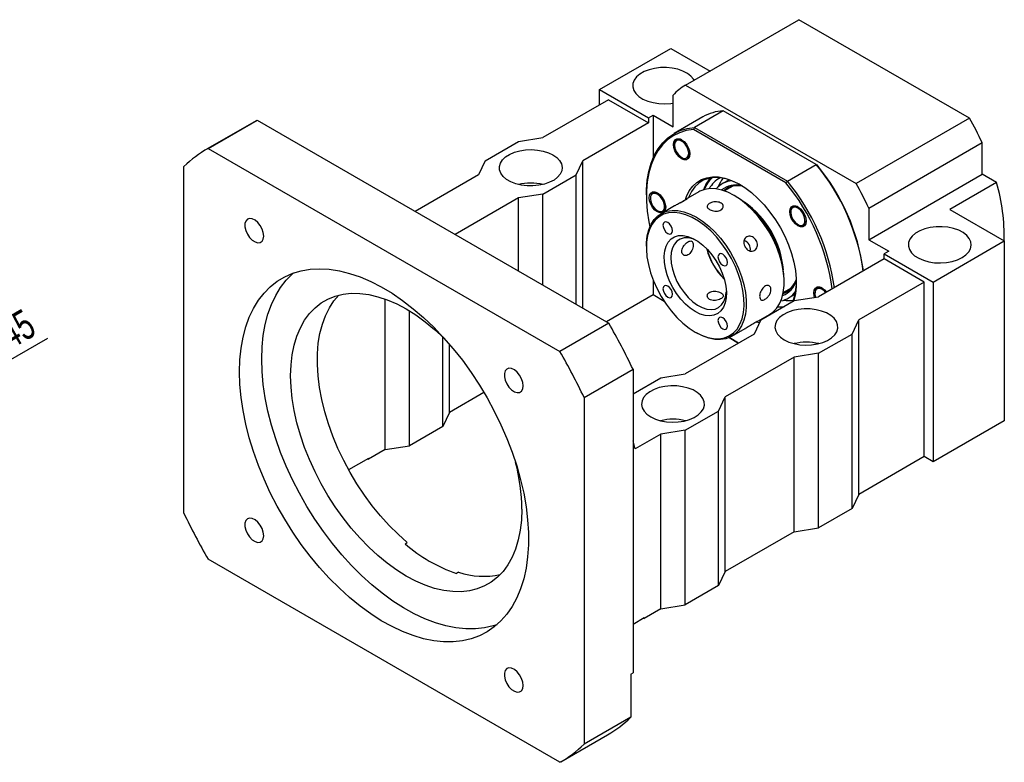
# Model space of a CAD drawing. Header units: millimetres. Extents: x 26 to 287, y 8 to 200.
# Tile 5 of 5: x 178 to 283, y 97 to 176. Entities that reach past the tile are written whole.
import ezdxf

# ---------------------------------------------------------------- set-up
doc = ezdxf.new("R2010")
doc.units = ezdxf.units.MM
doc.layers.add('圖層0', color=7, linetype='Continuous')
doc.styles.add('SLDTEXTSTYLE0', font='TXT', dxfattribs={"width": 0.7})
doc.dimstyles.new('SLDDIMSTYLE4', dxfattribs={"dimtxt": 3.389974, "dimasz": 2.5, "dimexe": 0, "dimexo": 0.0625, "dimgap": 0.847493, "dimtad": 1, "dimlfac": 3, "dimrnd": 1e-09, "dimzin": 12, "dimdsep": 46, "dimtxsty": 'SLDTEXTSTYLE0', "dimblk1": 'NONE', "dimsah": 1, "dimcen": 0, "dimadec": 0, "dimazin": 3, "dimtfac": 1, "dimtmove": 0, "dimatfit": 3, "dimldrblk": 'NONE', "dimfxl": 0, "dimfrac": 2, "dimtolj": 1, "dimtzin": 12, "dimarcsym": 0})

# ---------------------------------------------------------------- blocks, each defined once
blk = doc.blocks.new('_D_11')
at = {"layer": '圖層0', "color": 7}
for q in [(181.3, 142.25), (145.38, 121.51)]:
    blk.add_line((158.37, 129.01), q, dxfattribs=at)
blk.add_solid([(158.37, 129.01), (161.57, 130.26), (161.05, 131.16)], dxfattribs=at)
at = {"layer": '圖層0', "color": 7, "char_height": 3.175, "attachment_point": 1, "rotation": 30, "style": 'SLDTEXTSTYLE0'}
for s, insert in [('45', (175.82, 143.8)), ('%%c', (172.33, 141.79))]:
    blk.add_mtext(s, dxfattribs=dict(at, insert=insert))
blk = doc.blocks.new('_NONE')

msp = doc.modelspace()

# ---------------------------------------------------------------- linework, layer by layer
at = {"color": 7, "linetype": 'Continuous', "lineweight": 25}
for p, q in [((248.9109, 169.0541), (260.9317, 175.9936)), ((279.0179, 165.5527), (260.9317, 175.9936)), ((239.8049, 168.5952), (247.3474, 172.9494)), ((247.3474, 172.9494), (251.5028, 170.5505)), ((239.8049, 168.5952), (244.9903, 165.6017)), ((239.8049, 166.9623), (239.8049, 168.5952)), ((248.9109, 169.0541), (266.9971, 158.6132)), ((240.7477, 167.5066), (233.7945, 163.4926)), ((240.7477, 167.5066), (244.9903, 165.0573)), ((247.5831, 164.6492), (247.5831, 167.9984)), ((252.9074, 166.3387), (249.8433, 164.5698)), ((262.7648, 160.6482), (252.9074, 166.3387)), ((203.3787, 165.2853), (198.1933, 162.2918)), ((198.2986, 162.3519), (203.484, 165.3454)), ((203.3787, 165.2853), (203.484, 165.3454)), ((203.484, 165.3454), (240.7704, 143.8204)), ((244.9903, 165.0573), (238.0371, 161.0433)), ((244.9903, 165.6017), (245.4617, 165.8738)), ((244.9903, 165.6017), (244.9903, 165.0573)), ((245.4617, 165.8738), (245.4617, 161.2976)), ((245.4617, 165.8738), (247.5831, 164.6492)), ((250.7533, 165.6918), (247.6892, 163.9229)), ((279.0179, 165.5527), (266.9971, 158.6132)), ((249.8433, 164.5698), (249.7566, 164.3477)), ((259.5517, 158.6931), (249.7566, 164.3477)), ((249.8433, 164.5698), (259.7006, 158.8793)), ((227.6662, 161.0433), (231.2018, 163.0844)), ((231.2018, 163.0844), (233.7945, 163.4926)), ((268.3249, 156.0244), (280.3457, 162.9639)), ((280.3457, 159.6147), (280.3457, 162.9639)), ((198.2986, 162.3519), (235.585, 140.8269)), ((227.6662, 161.0433), (226.9591, 159.5466)), ((237.33, 159.5466), (238.0371, 161.0433)), ((238.0371, 145.3983), (238.0371, 161.0433)), ((248.4873, 161.3959), (248.5463, 161.3619)), ((195.7286, 123.6889), (195.7286, 160.4333)), ((259.7006, 158.8793), (262.7648, 160.6482)), ((262.7648, 160.6482), (262.8515, 160.5981)), ((226.9591, 159.5466), (220.244, 155.67)), ((233.7945, 157.5056), (237.33, 159.5466)), ((237.33, 145.8065), (237.33, 159.5466)), ((253.5332, 159.0215), (252.8043, 158.6007)), ((259.5517, 158.6931), (259.7006, 158.8793)), ((268.3249, 152.6752), (280.3457, 159.6147)), ((281.8888, 158.7239), (276.9391, 155.8664)), ((281.8888, 158.7239), (280.3457, 159.6147)), ((245.3099, 157.5145), (245.4659, 157.6661)), ((250.3152, 157.7411), (248.9009, 156.9246)), ((253.9189, 158.3396), (253.0548, 157.8408)), ((231.2018, 157.0974), (224.4867, 153.2208)), ((233.7945, 157.5056), (231.2018, 157.0974)), ((231.2018, 149.3443), (231.2018, 157.0974)), ((233.7945, 147.8475), (233.7945, 157.5056)), ((244.7546, 157.4368), (244.7546, 157.3007)), ((245.1789, 157.1238), (245.1789, 157.0558)), ((254.1836, 157.3012), (254.0657, 157.3692)), ((245.933, 155.7495), (245.9919, 155.7154)), ((247.7299, 156.2486), (246.3082, 155.4279)), ((260.0665, 155.6466), (260.0665, 155.5824)), ((268.3249, 156.0244), (268.3249, 152.6752)), ((276.9391, 155.8664), (282.7027, 152.5392)), ((260.8207, 154.276), (260.8484, 154.26)), ((261.4958, 154.2791), (261.3966, 154.1655)), ((268.3249, 152.6752), (270.4462, 151.4506)), ((275.1602, 148.185), (282.7027, 152.5392)), ((282.7027, 152.5392), (282.7027, 133.4866)), ((244.7546, 151.9941), (244.7546, 151.858)), ((270.4462, 151.4506), (269.9748, 151.1785)), ((269.9748, 150.6341), (263.0216, 146.6201)), ((269.9748, 151.1785), (275.1602, 148.185)), ((269.9748, 150.6341), (269.9748, 151.1785)), ((274.2174, 148.1849), (269.9748, 150.6341)), ((245.4617, 148.4312), (245.4617, 146.8212)), ((259.3682, 148.1842), (259.3682, 148.3202)), ((259.2709, 147.0729), (260.135, 147.5717)), ((274.2174, 148.1849), (267.2642, 144.1709)), ((274.2174, 129.6766), (274.2174, 148.1849)), ((275.1602, 148.185), (275.1602, 129.1324)), ((217.0596, 130.425), (217.0596, 146.3835)), ((245.4617, 146.8212), (240.517, 143.9667)), ((246.6503, 146.1351), (245.4617, 146.8212)), ((256.8933, 144.1709), (260.4288, 146.2119)), ((259.8038, 146.476), (260.5327, 146.8968)), ((260.4288, 146.2119), (263.0216, 146.6201)), ((262.6209, 147.0506), (262.6209, 146.9868)), ((219.6523, 130.8332), (219.6523, 145.119)), ((256.8933, 144.1709), (256.1862, 142.6742)), ((256.4003, 143.9339), (257.8146, 144.7503)), ((256.7053, 144.11), (256.8534, 144.0864)), ((258.419, 145.0517), (258.2626, 145.0798)), ((266.5571, 142.6742), (267.2642, 144.1709)), ((267.2642, 125.6626), (267.2642, 144.1709)), ((240.7704, 143.8204), (235.585, 140.8269)), ((253.8076, 142.4372), (255.2293, 143.2579)), ((223.1879, 132.8742), (223.1879, 142.3525)), ((256.1862, 142.6742), (248.8794, 138.456)), ((249.9392, 142.877), (250.0571, 142.809)), ((253.5312, 142.2995), (254.5342, 141.7205)), ((254.5342, 141.7205), (253.5312, 142.2995)), ((263.0216, 140.6331), (266.5571, 142.6742)), ((266.5571, 124.1659), (266.5571, 142.6742)), ((223.895, 134.371), (223.895, 141.5657)), ((260.4288, 140.2249), (253.1221, 136.0068)), ((263.0216, 140.6331), (260.4288, 140.2249)), ((260.4288, 121.7167), (260.4288, 140.2249)), ((263.0216, 122.1249), (263.0216, 140.6331)), ((238.155, 135.941), (243.3404, 138.9345)), ((243.3404, 138.9345), (243.3404, 106.7628)), ((243.3404, 136.347), (246.2867, 138.0478)), ((246.2867, 138.0478), (248.8794, 138.456)), ((227.5387, 136.4745), (223.895, 134.371)), ((238.155, 135.941), (238.155, 99.1967)), ((252.415, 134.5101), (253.1221, 136.0068)), ((253.1221, 117.4986), (253.1221, 136.0068)), ((223.895, 134.371), (223.1879, 132.8742)), ((248.8794, 132.4691), (252.415, 134.5101)), ((252.415, 116.0018), (252.415, 134.5101)), ((223.1879, 132.8742), (219.6523, 130.8332)), ((282.7027, 133.4866), (275.1602, 129.1324)), ((246.2867, 132.0608), (243.5761, 130.4961)), ((248.8794, 132.4691), (246.2867, 132.0608)), ((246.2867, 113.5526), (246.2867, 132.0608)), ((248.8794, 113.9608), (248.8794, 132.4691)), ((217.0596, 130.425), (219.6523, 130.8332)), ((243.5761, 130.4961), (243.3404, 131.3398)), ((215.2918, 129.4862), (213.194, 128.2751)), ((215.2211, 129.4453), (215.2918, 129.4045)), ((217.0596, 130.425), (215.2918, 129.4045)), ((215.2918, 129.4862), (215.2918, 129.4045)), ((274.2174, 129.6766), (267.2642, 125.6626)), ((275.1602, 129.1324), (274.2174, 129.6766)), ((267.2642, 125.6626), (266.5571, 124.1659)), ((266.5571, 124.1659), (263.0216, 122.1249)), ((260.4288, 121.7167), (253.1221, 117.4986)), ((260.4288, 121.7167), (263.0216, 122.1249)), ((219.1681, 120.4451), (219.4038, 120.5811)), ((235.585, 97.2781), (198.2986, 118.803)), ((224.8507, 117.4367), (224.615, 117.3006)), ((253.1221, 117.4986), (252.415, 116.0018)), ((252.415, 116.0018), (248.8794, 113.9608)), ((246.2867, 113.5526), (248.8794, 113.9608)), ((246.2867, 113.5526), (244.5189, 112.5321)), ((243.3404, 111.9334), (244.5189, 112.6137)), ((244.4482, 112.5729), (244.5189, 112.5321)), ((244.5189, 112.5321), (244.5189, 112.6137)), ((243.1047, 106.6267), (243.3404, 106.7628)), ((243.1047, 106.6267), (243.1047, 102.0541)), ((243.1047, 102.0541), (238.155, 99.1967)), ((235.6902, 97.3381), (240.64, 100.1956))]:
    msp.add_line(p, q, dxfattribs=at)
at = {"color": 8, "linetype": 'Continuous', "lineweight": 25}
msp.add_line((258.3124, 145.1268), (258.507, 145.1025), dxfattribs=at)
at = {"color": 7, "linetype": 'Continuous', "lineweight": 25, "flags": 128}
for points in [[(249.8207, 169.5794), (249.7634, 169.6759), (249.4865, 170.0049), (249.1068, 170.2978), (248.6378, 170.5439), (248.0967, 170.7343), (247.503, 170.8621), (246.878, 170.9228), (246.2445, 170.9141), (245.6253, 170.8363), (245.0428, 170.6923), (244.5179, 170.4873), (244.0698, 170.2286), (243.7147, 169.9256), (243.4652, 169.5893), (243.3305, 169.2319), (243.3154, 168.8661), (243.4205, 168.5054), (243.642, 168.1626), (243.9718, 167.8502), (244.398, 167.5795), (244.9054, 167.3603), (245.4754, 167.2004), (246.0875, 167.1058), (246.7196, 167.0797), (247.3488, 167.1231), (247.5831, 167.1577)], [(244.7546, 157.4368), (244.7652, 157.9618), (244.8496, 158.9708), (245.0176, 159.9182), (245.2679, 160.7959), (245.5984, 161.5964), (246.0062, 162.3132), (246.4879, 162.94), (247.0395, 163.4717), (247.6563, 163.9037), (248.333, 164.2324), (249.0641, 164.4551), (249.8433, 164.5698)], [(249.7566, 164.3477), (248.9902, 164.2312), (248.2714, 164.0087), (247.6061, 163.6821), (246.9998, 163.254), (246.4577, 162.7282), (245.9843, 162.1089), (245.5836, 161.4014), (245.2589, 160.6117), (245.013, 159.7463), (244.8479, 158.8124), (244.765, 157.818), (244.765, 156.7714), (244.8479, 155.6813), (245.013, 154.5568), (245.1194, 154.0155)], [(247.6154, 162.7703), (247.658, 163.0568), (247.7819, 163.2661), (247.9749, 163.3775), (248.218, 163.3802), (248.4875, 163.2739), (248.757, 163.069), (249.0001, 162.7856), (249.193, 162.4515), (249.3169, 162.0992), (249.3596, 161.7634), (249.3169, 161.4768), (249.193, 161.2676), (249.0001, 161.1562), (248.757, 161.1535), (248.4875, 161.2598), (248.218, 161.4646), (247.9749, 161.748), (247.7819, 162.0822), (247.658, 162.4344), (247.6154, 162.7703)], [(248.1091, 163.2387), (247.9087, 163.1595), (247.7782, 162.9726), (247.7332, 162.7005), (247.7792, 162.3762), (247.9106, 162.0387), (248.1116, 161.7287), (248.3579, 161.4836), (248.6199, 161.3329), (248.8659, 161.295), (249.0662, 161.3742), (249.1967, 161.5611), (249.2417, 161.8331), (249.1957, 162.1575), (249.0643, 162.495), (248.8633, 162.805), (248.617, 163.0501), (248.355, 163.2007), (248.1091, 163.2387)], [(234.8551, 161.6556), (235.2586, 161.3735), (235.5623, 161.0525), (235.7553, 160.704), (235.8305, 160.3408), (235.7853, 159.9759), (235.6213, 159.6225), (235.3444, 159.2934), (234.9646, 159.0006), (234.4957, 158.7545), (233.9546, 158.5641), (233.3608, 158.4362), (232.7359, 158.3756), (232.1024, 158.3843), (231.4832, 158.462), (230.9006, 158.6061), (230.3758, 158.8111), (229.9277, 159.0698), (229.5725, 159.3727), (229.3231, 159.709), (229.1884, 160.0665), (229.1733, 160.4322), (229.2784, 160.793), (229.4998, 161.1358), (229.8296, 161.4481), (230.2559, 161.7188), (230.7632, 161.9381), (231.3332, 162.0979), (231.9453, 162.1926), (232.5774, 162.2187), (233.2067, 162.1753), (233.8103, 162.0639), (234.3665, 161.8886), (234.8551, 161.6556)], [(247.7332, 162.7703), (247.7332, 162.7352), (247.7332, 162.7023)], [(248.9053, 156.9298), (249.0199, 157.2552), (249.3069, 157.842), (249.6691, 158.341), (250.1012, 158.7452), (250.5972, 159.0489), (251.1502, 159.2478), (251.7523, 159.3391), (252.3952, 159.3217), (253.0699, 159.1956), (253.7667, 158.9627), (254.476, 158.6262), (255.1878, 158.1909), (255.8921, 157.6629), (256.5791, 157.0496), (257.239, 156.3596), (257.8626, 155.6026), (258.4412, 154.7892), (258.9666, 153.9308), (259.4315, 153.0395), (259.8293, 152.1278), (260.1545, 151.2085), (260.4025, 150.2944), (260.5698, 149.3986), (260.654, 148.5334), (260.654, 147.711), (260.5698, 146.9431), (260.4025, 146.2403), (260.3855, 146.1869)], [(254.7143, 158.4914), (254.5974, 158.5562), (253.902, 158.8861), (253.2188, 159.1144), (252.5574, 159.238), (251.9271, 159.2551), (251.3367, 159.1656), (250.7946, 158.9706), (250.3083, 158.6728), (249.8847, 158.2766), (249.5296, 157.7874), (249.2482, 157.2121), (249.2059, 157.1007)], [(245.061, 157.1238), (245.1037, 157.4104), (245.2276, 157.6196), (245.4205, 157.731), (245.6636, 157.7337), (245.9331, 157.6274), (246.2026, 157.4226), (246.4457, 157.1392), (246.6387, 156.805), (246.7626, 156.4528), (246.8052, 156.1169), (246.7626, 155.8304), (246.6387, 155.6211), (246.6327, 155.6152)], [(245.9694, 157.6056), (245.8071, 157.6719), (245.7547, 157.6846)], [(254.0649, 157.3697), (253.4002, 157.7052), (252.746, 157.9387), (252.1126, 158.0667), (251.51, 158.0871), (250.9477, 157.9997), (250.4345, 157.8057), (250.3152, 157.7411)], [(246.4537, 155.5119), (246.4457, 155.5097), (246.2026, 155.507), (245.9331, 155.6133), (245.6636, 155.8182), (245.4205, 156.1016), (245.2276, 156.4357), (245.1037, 156.788), (245.061, 157.1238)], [(245.9694, 157.4694), (245.7096, 157.5813), (245.4767, 157.5773), (245.2989, 157.4578), (245.1975, 157.2374), (245.1849, 156.9425), (245.2625, 156.6088), (245.4211, 156.2765), (245.6414, 155.9857), (245.8968, 155.7714), (246.1567, 155.6595), (246.3896, 155.6635), (246.5674, 155.7829), (246.6688, 156.0033), (246.6814, 156.2982), (246.6037, 156.6319), (246.4452, 156.9642), (246.2249, 157.2551), (245.9694, 157.4694)], [(257.8146, 144.7503), (258.1511, 144.9831), (258.5426, 145.3793), (258.8634, 145.868), (259.1086, 146.4416), (259.2742, 147.0908), (259.3577, 147.8057), (259.3577, 148.5747), (259.2742, 149.3859), (259.1086, 150.2264), (258.8634, 151.083), (258.5426, 151.9422), (258.1511, 152.7904), (257.6952, 153.6142), (257.1821, 154.4006), (256.6198, 155.1373), (256.0171, 155.8127), (255.3837, 156.416), (254.7296, 156.9377), (254.0649, 157.3697)], [(244.7546, 151.9941), (244.7651, 152.3726), (244.8486, 153.0874), (245.0142, 153.7367), (245.2594, 154.3102), (245.5802, 154.7989), (245.9717, 155.1951), (246.4276, 155.4925), (246.9407, 155.6865), (247.503, 155.774), (248.1057, 155.7536), (248.7391, 155.6256), (249.3933, 155.392), (250.0579, 155.0566), (250.7226, 154.6246), (251.3768, 154.1028), (252.0102, 153.4995), (252.6128, 152.8242), (253.1751, 152.0875), (253.6883, 151.301), (254.1442, 150.4772), (254.5357, 149.629), (254.8565, 148.7699), (255.1017, 147.9133), (255.2673, 147.0728), (255.3508, 146.2616), (255.3508, 145.4925), (255.2673, 144.7777), (255.1017, 144.1284), (254.8565, 143.5549), (254.5357, 143.0662), (254.1442, 142.67), (253.6883, 142.3725), (253.1751, 142.1785), (252.6128, 142.0911), (252.0102, 142.1115), (251.3768, 142.2395), (250.7226, 142.4731), (250.0579, 142.8085), (250.0579, 142.8085)], [(249.9401, 142.8765), (250.6032, 142.5429), (251.2554, 142.3131), (251.886, 142.1908), (252.4847, 142.1781), (253.0416, 142.2752), (253.5475, 142.4805), (253.9942, 142.7906), (254.3744, 143.2005), (254.6817, 143.7034), (254.9112, 144.291), (255.0591, 144.9537), (255.1229, 145.6806), (255.1016, 146.4598), (254.9955, 147.2785), (254.8065, 148.1232), (254.5375, 148.9801), (254.193, 149.8351), (253.7788, 150.6742), (253.3014, 151.4835), (252.7689, 152.2499), (252.19, 152.9606), (251.5741, 153.6041), (250.9313, 154.1698), (250.2723, 154.6484), (249.6078, 155.032), (248.9488, 155.3143), (248.3061, 155.4907), (247.6902, 155.5583), (247.1112, 155.516), (246.5787, 155.3645), (246.1014, 155.1062), (245.6871, 154.7455), (245.3427, 154.2882), (245.0737, 153.7418), (244.8846, 153.1154), (244.7786, 152.4191), (244.7573, 151.6645), (244.8211, 150.8639), (244.969, 150.0305), (245.1984, 149.178), (245.5058, 148.3202), (245.8859, 147.4715), (246.3327, 146.6456), (246.8386, 145.8561), (247.3955, 145.116), (247.9942, 144.4375), (248.6248, 143.8317), (249.277, 143.3085), (249.9401, 142.8765)], [(259.9487, 155.6504), (259.9914, 155.937), (260.1153, 156.1462), (260.3082, 156.2576), (260.5513, 156.2603), (260.8208, 156.154), (261.0903, 155.9492), (261.3334, 155.6658), (261.5263, 155.3316), (261.6502, 154.9793), (261.6929, 154.6435), (261.6502, 154.3569), (261.5263, 154.1477), (261.3334, 154.0363), (261.0903, 154.0336), (260.8208, 154.1399), (260.5513, 154.3448), (260.3082, 154.6281), (260.1153, 154.9623), (259.9914, 155.3146), (259.9487, 155.6504)], [(260.7734, 154.305), (261.0337, 154.1885), (261.2684, 154.1875), (261.449, 154.3023), (261.5539, 154.5189), (261.5703, 154.8113), (261.4964, 155.1442), (261.3409, 155.4774), (261.1228, 155.7708), (260.8682, 155.9889), (260.6078, 156.1054), (260.3732, 156.1064), (260.1926, 155.9916), (260.0877, 155.775), (260.0712, 155.4826), (260.1452, 155.1497), (260.3006, 154.8165), (260.5188, 154.5231), (260.7734, 154.305)], [(204.1935, 153.0524), (204.149, 153.419), (204.0194, 153.8045), (203.8163, 154.1745), (203.5577, 154.4962), (203.2666, 154.741), (202.9689, 154.8871), (202.6909, 154.9216), (202.4574, 154.8414), (202.2892, 154.6536), (202.2012, 154.3749), (202.2012, 154.0301), (202.2892, 153.6498), (202.4574, 153.2678), (202.6909, 152.918), (202.9689, 152.6316), (203.2666, 152.4339), (203.5577, 152.3426), (203.8163, 152.3657), (204.0194, 152.5012), (204.149, 152.7371), (204.1935, 153.0524)], [(247.0234, 154.5015), (246.8295, 154.5689), (246.6651, 154.537), (246.5552, 154.4105), (246.5167, 154.2089), (246.5552, 153.9626), (246.6651, 153.7094), (246.8295, 153.4876), (247.0234, 153.3311), (247.2173, 153.2637), (247.3817, 153.2957), (247.4916, 153.4221), (247.5302, 153.6238), (247.4916, 153.87), (247.3817, 154.1232), (247.2173, 154.345), (247.0234, 154.5015)], [(278.2244, 150.7703), (278.6278, 151.0524), (278.9315, 151.3735), (279.1245, 151.7219), (279.1997, 152.0852), (279.1545, 152.4501), (278.9905, 152.8034), (278.7136, 153.1325), (278.3338, 153.4254), (277.8649, 153.6714), (277.3238, 153.8618), (276.7301, 153.9897), (276.1051, 154.0504), (275.4716, 154.0417), (274.8524, 153.9639), (274.2698, 153.8199), (273.745, 153.6148), (273.2969, 153.3561), (272.9417, 153.0532), (272.6923, 152.7169), (272.5576, 152.3594), (272.5425, 151.9937), (272.6476, 151.6329), (272.869, 151.2902), (273.1989, 150.9778), (273.6251, 150.7071), (274.1324, 150.4879), (274.7025, 150.328), (275.3146, 150.2333), (275.9467, 150.2072), (276.5759, 150.2507), (277.1795, 150.362), (277.7357, 150.5374), (278.2244, 150.7703)], [(249.9401, 145.054), (249.4108, 145.4089), (248.8951, 145.8533), (248.4066, 146.3757), (247.9577, 146.9626), (247.5602, 147.5987), (247.2244, 148.2676), (246.9588, 148.952), (246.7705, 149.6341), (246.6643, 150.2963), (246.6429, 150.9213), (246.7069, 151.4932), (246.8547, 151.9969), (247.0823, 152.4195), (247.384, 152.75), (247.7519, 152.9799), (248.1764, 153.1032), (248.6467, 153.1168), (249.1504, 153.0202), (249.6746, 152.8159), (250.2056, 152.5094), (250.7298, 152.1084), (251.2335, 151.6234), (251.7037, 151.067), (252.1283, 150.4535), (252.4961, 149.7989), (252.7978, 149.12), (253.0255, 148.4346), (253.1732, 147.7602), (253.2372, 147.1145), (253.2159, 146.5141), (253.1096, 145.9746), (252.9213, 145.5099), (252.6558, 145.1321), (252.3199, 144.851), (251.9224, 144.6738), (251.4736, 144.6052), (250.985, 144.6468), (250.4694, 144.7977), (249.9401, 145.054)], [(250.1224, 152.564), (249.6729, 152.7528), (249.1951, 152.8597), (248.7489, 152.8575), (248.3471, 152.7463), (248.0013, 152.5293), (247.7215, 152.2127), (247.5157, 151.8057), (247.3897, 151.32), (247.3474, 150.7694)], [(247.3474, 150.7694), (247.3897, 150.17), (247.5157, 149.5389), (247.7215, 148.8942), (248.0013, 148.2546), (248.3471, 147.6383), (248.7489, 147.0632), (249.1951, 146.5459), (249.6729, 146.101), (250.1686, 145.7416), (250.6679, 145.4779), (251.1564, 145.3174), (251.6201, 145.2649), (252.0456, 145.3218), (252.4207, 145.4865), (252.7347, 145.7542), (252.9784, 146.1173), (253.1448, 146.5653), (253.2293, 147.0853), (253.2349, 147.1723)], [(252.8567, 151.134), (252.6628, 151.2014), (252.4984, 151.1694), (252.3886, 151.043), (252.35, 150.8413), (252.3886, 150.5951), (252.4984, 150.3419), (252.6628, 150.1201), (252.8567, 149.9636), (253.0507, 149.8962), (253.2151, 149.9281), (253.3249, 150.0546), (253.3635, 150.2563), (253.3249, 150.5025), (253.2151, 150.7557), (253.0507, 150.9775), (252.8567, 151.134)], [(201.6211, 138.6594), (201.663, 139.9418), (201.7882, 141.1689), (201.9963, 142.334), (202.286, 143.4308), (202.6557, 144.4531), (203.1034, 145.3956), (203.6268, 146.2529), (204.2228, 147.0204), (204.8883, 147.694), (205.6197, 148.2699), (206.4129, 148.745), (207.2635, 149.1168), (208.1671, 149.3831), (209.1186, 149.5425), (210.1128, 149.5942), (211.1443, 149.5379), (212.2074, 149.3739), (213.2964, 149.103), (214.4054, 148.7268), (215.5282, 148.2473), (216.6587, 147.6671), (217.7907, 146.9894), (218.9181, 146.2179), (220.0347, 145.3569), (221.1345, 144.4109), (222.2113, 143.3853), (223.2593, 142.2855), (224.2729, 141.1176), (225.2464, 139.888), (226.1745, 138.6033), (227.0522, 137.2707), (227.8747, 135.8973), (228.6375, 134.4907), (229.3364, 133.0586), (229.9676, 131.6088), (230.5277, 130.1492), (231.0136, 128.6877), (231.4226, 127.2324), (231.7525, 125.7912), (232.0015, 124.372), (232.1683, 122.9825), (232.2519, 121.6303), (232.2519, 120.3229), (232.1683, 119.0672), (232.0015, 117.8703), (231.7525, 116.7386), (231.4226, 115.6783), (231.0136, 114.6953), (230.5277, 113.7948), (229.9676, 112.9818), (229.3364, 112.2608), (228.6375, 111.6356), (227.8747, 111.1097), (227.0522, 110.686), (226.1745, 110.3667), (225.2464, 110.1537), (224.2729, 110.048), (223.2593, 110.0504), (222.2113, 110.1606), (221.1345, 110.3782), (220.0347, 110.702), (218.9181, 111.1302), (217.7907, 111.6604), (216.6587, 112.2897), (215.5282, 113.0148), (214.4054, 113.8316), (213.2964, 114.7357), (212.2074, 115.7222), (211.1443, 116.7857), (210.1128, 117.9203), (209.1186, 119.1199), (208.1671, 120.3779), (207.2635, 121.6874), (206.4129, 123.0413), (205.6197, 124.4322), (204.8883, 125.8526), (204.2228, 127.2945), (203.6268, 128.7502), (203.1034, 130.2118), (202.6557, 131.6712), (202.286, 133.1204), (201.9963, 134.5516), (201.7882, 135.9569), (201.663, 137.3287), (201.6211, 138.6594)], [(203.9781, 140.0201), (204.02, 141.3025), (204.1453, 142.5296), (204.3533, 143.6947), (204.643, 144.7914), (205.0127, 145.8138), (205.4605, 146.7562), (205.9838, 147.6136), (206.5798, 148.3811), (207.2453, 149.0547), (207.3521, 149.1484)], [(247.0234, 147.7654), (246.8295, 147.8328), (246.6651, 147.8008), (246.5552, 147.6744), (246.5167, 147.4727), (246.5552, 147.2265), (246.6651, 146.9733), (246.8295, 146.7515), (247.0234, 146.595), (247.2173, 146.5276), (247.3817, 146.5595), (247.4916, 146.686), (247.5302, 146.8876), (247.4916, 147.1339), (247.3817, 147.3871), (247.2173, 147.6089), (247.0234, 147.7654)], [(262.503, 147.0548), (262.5457, 147.3414), (262.6696, 147.5506), (262.8625, 147.662), (263.1056, 147.6647), (263.3751, 147.5584), (263.6446, 147.3535), (263.8622, 147.1054)], [(263.7771, 147.0563), (263.6669, 147.1861), (263.4114, 147.4003), (263.1516, 147.5122), (262.9187, 147.5082), (262.7408, 147.3888), (262.6395, 147.1684), (262.6269, 146.8735), (262.6946, 146.5686)], [(231.5553, 124.1001), (231.5134, 122.9555), (231.3881, 121.867), (231.1803, 120.8422), (230.8912, 119.8879), (230.523, 119.0107), (230.0781, 118.2166), (229.5595, 117.5111), (228.9709, 116.8989), (228.3162, 116.3842), (227.5999, 115.9705), (226.8269, 115.6608), (226.0025, 115.457), (225.1322, 115.3605), (224.2222, 115.3722), (223.2785, 115.4917), (222.3076, 115.7184), (221.3161, 116.0507), (220.3109, 116.4863), (219.2988, 117.0223), (218.2867, 117.6549), (217.2814, 118.3799), (216.29, 119.1923), (215.3191, 120.0866), (214.3754, 121.0566), (213.4653, 122.0957), (212.5951, 123.1969), (211.7707, 124.3525), (210.9977, 125.5548), (210.2814, 126.7955), (209.6267, 128.0661), (209.038, 129.3579), (208.5195, 130.6621), (208.0746, 131.9699), (207.7064, 133.2722), (207.4173, 134.5602), (207.2094, 135.8251), (207.0841, 137.0582), (207.0423, 138.2512), (207.0841, 139.3958), (207.2094, 140.4843), (207.4173, 141.5091), (207.7064, 142.4634), (208.0746, 143.3406), (208.5195, 144.1347), (209.038, 144.8402), (209.6267, 145.4524), (210.2814, 145.9671), (210.9977, 146.3808), (211.7707, 146.6905), (212.5951, 146.8943), (213.4653, 146.9908), (214.3754, 146.9791), (215.3191, 146.8596), (216.29, 146.6329), (217.2814, 146.3006), (218.2867, 145.865), (219.2988, 145.329), (220.3109, 144.6964), (221.3161, 143.9714), (222.3076, 143.159), (223.2759, 142.2673)], [(219.4038, 120.5811), (218.432, 121.4469), (217.4851, 122.3894), (216.5696, 123.4021), (215.6916, 124.4784), (214.857, 125.6109), (214.0715, 126.792), (213.3404, 128.0138), (212.6686, 129.2678), (212.0606, 130.5458), (211.5207, 131.8391), (211.0523, 133.1389), (210.6586, 134.4364), (210.3424, 135.723), (210.1057, 136.9899), (209.9502, 138.2286), (209.8769, 139.4307), (209.8863, 140.588), (209.9783, 141.6929), (210.1523, 142.7378), (210.4071, 143.7157), (210.7411, 144.6199), (211.1519, 145.4444), (211.6368, 146.1837), (212.1632, 146.8024)], [(262.5945, 146.5529), (262.5457, 146.7189), (262.503, 147.0548)], [(259.3682, 142.0618), (259.8568, 141.8289), (260.413, 141.6536), (261.0166, 141.5422), (261.6459, 141.4988), (262.278, 141.5249), (262.8901, 141.6196), (263.4601, 141.7794), (263.9674, 141.9986), (264.3937, 142.2693), (264.7235, 142.5817), (264.9449, 142.9245), (265.05, 143.2852), (265.035, 143.651), (264.9002, 144.0084), (264.6508, 144.3447), (264.2956, 144.6477), (263.8475, 144.9064), (263.3227, 145.1114), (262.7401, 145.2554), (262.1209, 145.3332), (261.4874, 145.3419), (260.8625, 145.2813), (260.2687, 145.1534), (259.7276, 144.963), (259.2587, 144.7169), (258.8789, 144.4241), (258.602, 144.095), (258.438, 143.7416), (258.3928, 143.3767), (258.468, 143.0135), (258.661, 142.665), (258.9647, 142.3439), (259.3682, 142.0618)], [(258.6632, 145.5401), (259.0579, 145.5563), (259.3836, 145.6085)], [(252.8567, 144.3979), (252.6628, 144.4653), (252.4984, 144.4333), (252.3886, 144.3069), (252.35, 144.1052), (252.3886, 143.859), (252.4984, 143.6058), (252.6628, 143.384), (252.8567, 143.2275), (253.0507, 143.1601), (253.2151, 143.192), (253.3249, 143.3185), (253.3635, 143.5201), (253.3249, 143.7663), (253.2151, 144.0196), (253.0507, 144.2414), (252.8567, 144.3979)], [(256.7515, 143.8708), (256.5791, 143.8996), (256.4008, 143.9365)], [(228.8885, 111.8423), (228.5315, 111.7274), (227.6034, 111.5144), (226.6299, 111.4087), (225.6164, 111.411), (224.5683, 111.5213), (223.4915, 111.7389), (222.3918, 112.0627), (221.2751, 112.4908), (220.1477, 113.021), (219.0157, 113.6504), (217.8852, 114.3755), (216.7624, 115.1923), (215.6535, 116.0964), (214.5644, 117.0829), (213.5013, 118.1464), (212.4698, 119.281), (211.4756, 120.4806), (210.5241, 121.7385), (209.6206, 123.0481), (208.7699, 124.402), (207.9767, 125.7929), (207.2453, 127.2132), (206.5798, 128.6552), (205.9838, 130.1109), (205.4605, 131.5725), (205.0127, 133.0318), (204.643, 134.4811), (204.3533, 135.9123), (204.1453, 137.3176), (204.02, 138.6893), (203.9781, 140.0201)], [(231.6935, 137.177), (231.649, 137.5436), (231.5194, 137.9291), (231.3163, 138.2991), (231.0577, 138.6208), (230.7666, 138.8656), (230.4689, 139.0117), (230.1909, 139.0462), (229.9574, 138.966), (229.7892, 138.7782), (229.7012, 138.4995), (229.7012, 138.1547), (229.7892, 137.7744), (229.9574, 137.3924), (230.1909, 137.0426), (230.4689, 136.7562), (230.7666, 136.5585), (231.0577, 136.4672), (231.3163, 136.4903), (231.5194, 136.6258), (231.649, 136.8617), (231.6935, 137.177)], [(245.226, 133.8978), (245.7147, 133.6648), (246.2709, 133.4895), (246.8745, 133.3781), (247.5037, 133.3347), (248.1358, 133.3608), (248.7479, 133.4555), (249.318, 133.6153), (249.8253, 133.8346), (250.2515, 134.1053), (250.5814, 134.4176), (250.8028, 134.7604), (250.9079, 135.1212), (250.8928, 135.4869), (250.7581, 135.8444), (250.5087, 136.1807), (250.1535, 136.4836), (249.7054, 136.7423), (249.1806, 136.9474), (248.598, 137.0914), (247.9788, 137.1691), (247.3453, 137.1778), (246.7203, 137.1172), (246.1266, 136.9893), (245.5855, 136.7989), (245.1166, 136.5528), (244.7368, 136.26), (244.4599, 135.9309), (244.2959, 135.5776), (244.2507, 135.2127), (244.3259, 134.8494), (244.5189, 134.5009), (244.8226, 134.1799), (245.226, 133.8978)], [(204.1935, 121.2964), (204.149, 121.6631), (204.0194, 122.0485), (203.8163, 122.4185), (203.5577, 122.7402), (203.2666, 122.985), (202.9689, 123.1311), (202.6909, 123.1656), (202.4574, 123.0854), (202.2892, 122.8976), (202.2012, 122.6189), (202.2012, 122.2741), (202.2892, 121.8938), (202.4574, 121.5118), (202.6909, 121.162), (202.9689, 120.8756), (203.2666, 120.6779), (203.5577, 120.5866), (203.8163, 120.6097), (204.0194, 120.7453), (204.149, 120.9811), (204.1935, 121.2964)], [(231.6935, 105.421), (231.649, 105.7876), (231.5194, 106.1731), (231.3163, 106.5431), (231.0577, 106.8648), (230.7666, 107.1096), (230.4689, 107.2557), (230.1909, 107.2902), (229.9574, 107.21), (229.7892, 107.0222), (229.7012, 106.7435), (229.7012, 106.3987), (229.7892, 106.0184), (229.9574, 105.6364), (230.1909, 105.2866), (230.4689, 105.0002), (230.7666, 104.8025), (231.0577, 104.7112), (231.3163, 104.7343), (231.5194, 104.8698), (231.649, 105.1057), (231.6935, 105.421)]]:
    msp.add_lwpolyline(points, dxfattribs=at)
at = {"color": 7, "linetype": 'Continuous', "lineweight": 25}
for centre, radius, start, end in [((252.0417, 163.7536), 6.1561, 120.569246, 136.407889), ((253.2389, 161.3249), 5.0247, 93.782735, 119.648365), ((252.2118, 150.1688), 30.9068, 24.455644, 29.851222), ((248.235, 162.8554), 0.4906, 53.954767, 134.746183), ((204.5591, 151.2854), 12.7147, 119.497709, 133.988715), ((248.7858, 161.7884), 0.5733, 306.253433, 1.704564), ((245.2659, 146.1762), 22.7079, 8.03513, 39.591582), ((245.5604, 146.3448), 22.4084, 7.831748, 39.499237), ((232.4981, 153.1188), 5.5637, 76.369212, 103.630788), ((254.3692, 156.8067), 3.7289, 139.784108, 161.91574), ((253.8707, 156.7904), 2.7666, 117.883553, 152.194754), ((254.022, 156.4942), 2.4305, 94.65069, 139.882704), ((255.5661, 157.1088), 3.3939, 142.190429, 159.594393), ((242.2737, 144.4476), 22.3934, 7.713166, 39.505194), ((242.2017, 144.4073), 22.7079, 8.03513, 39.591582), ((261.9303, 152.9811), 20.7683, 358.794576, 16.052389), ((254.4371, 156.0087), 2.388, 77.218863, 128.532342), ((240.191, 143.2293), 30.9068, 24.455644, 29.851222), ((248.1761, 147.8461), 11.2021, 2.425618, 57.574382), ((246.2315, 156.142), 0.5733, 306.253399, 1.704401), ((248.7102, 148.1545), 10.6231, 12.315712, 47.67891), ((260.5574, 155.669), 0.5517, 57.106432, 114.924955), ((248.1595, 147.8366), 11.2142, 18.01156, 41.983061), ((261.1191, 154.6686), 0.5733, 306.253528, 1.704469), ((254.8503, 151.6998), 0.9332, 345.725943, 73.774586), ((257.8158, 153.411), 6.8762, 194.347883, 225.646738), ((257.9641, 153.4967), 7.0275, 194.925252, 225.069371), ((258.3118, 149.2454), 2.4668, 292.338546, 341.89951), ((258.5989, 148.5676), 2.4127, 279.935829, 325.520029), ((254.7705, 148.1443), 5.8938, 340.186036, 0.39248), ((263.1117, 147.0733), 0.5517, 57.106323, 114.924949), ((259.893, 149.6176), 3.3978, 260.41027, 277.794159), ((184.9521, 111.3409), 64.5802, 25.294869, 30.194228), ((261.7252, 136.2463), 5.5638, 76.369295, 103.630705), ((179.7667, 108.3474), 64.5802, 25.294869, 30.194228), ((247.5831, 128.0823), 5.5637, 76.369144, 103.630901), ((211.1702, 123.9147), 20.386, 0.521043, 14.656924), ((254.1168, 151.2825), 64.5802, 205.294869, 210.194228), ((229.8565, 132.6701), 16.2387, 228.83657, 251.168807), ((227.5121, 125.1876), 8.1951, 251.049375, 282.335446), ((234.2694, 111.2076), 12.722, 300.049902, 313.98674), ((229.3244, 108.3446), 12.7147, 299.497709, 313.988715)]:
    msp.add_arc(centre, radius, start, end, dxfattribs=at)
at = {"color": 8, "linetype": 'Continuous', "lineweight": 25}
for centre, radius, start, end in [((254.0784, 156.7802), 3.4079, 133.897169, 159.315772), ((254.2781, 155.99), 2.4889, 76.881678, 128.34466), ((249.6433, 148.6931), 9.6673, 4.680183, 55.314439), ((258.2696, 149.0673), 2.5016, 291.790089, 342.972823)]:
    msp.add_arc(centre, radius, start, end, dxfattribs=at)
at = {"color": 7, "linetype": 'Continuous', "lineweight": 25}
for points, knots in [([(247.7333, 162.7475), (247.7439, 162.8536), (247.7655, 163.0682), (247.8432, 163.2634), (247.9158, 163.3193), (247.9208, 163.3232)], [0, 0, 0, 0, 0.47664296, 0.96375382, 1, 1, 1, 1]), ([(248.5267, 163.1823), (248.4773, 163.2084), (248.3844, 163.2576), (248.2523, 163.2918), (248.1332, 163.2987), (248.0248, 163.277), (247.9298, 163.228), (247.8248, 163.1274), (247.7484, 162.9683), (247.7375, 162.8092), (247.7333, 162.7475)], [0, 0, 0, 0, 0.12050864, 0.22645452, 0.33240046, 0.43834647, 0.5442922, 0.65023815, 0.86443864, 1, 1, 1, 1]), ([(248.3099, 163.3117), (248.3336, 163.3121), (248.3922, 163.3131), (248.4574, 163.2816), (248.4962, 163.2629)], [0, 0, 0, 0, 0.4047465, 1, 1, 1, 1]), ([(248.9522, 162.8288), (248.8795, 162.9088), (248.7452, 163.0566), (248.5954, 163.1427), (248.5267, 163.1823)], [0, 0, 0, 0, 0.5414312, 1, 1, 1, 1]), ([(245.3099, 157.5145), (245.339, 157.542), (245.4161, 157.6149), (245.5815, 157.6715), (245.8028, 157.6576), (246.0341, 157.5694), (246.1801, 157.4564), (246.2494, 157.4027)], [0, 0, 0, 0, 0.13292563, 0.35277202, 0.57762567, 0.79932685, 1, 1, 1, 1]), ([(246.3959, 157.1401), (246.3533, 157.1937), (246.2732, 157.2945), (246.1424, 157.4174), (246.0134, 157.5146), (245.8827, 157.5872), (245.7541, 157.6338), (245.5901, 157.6588), (245.4304, 157.6282), (245.3436, 157.5463), (245.3099, 157.5145)], [0, 0, 0, 0, 0.12050865, 0.22645443, 0.3324007, 0.43834655, 0.54429257, 0.65023817, 0.86443882, 1, 1, 1, 1]), ([(246.7972, 156.1701), (246.7986, 156.191), (246.807, 156.3096), (246.7286, 156.5746), (246.5851, 156.8908), (246.452, 157.0661), (246.3959, 157.1401)], [0, 0, 0, 0, 0.0732328, 0.41734342, 0.75425283, 1, 1, 1, 1]), ([(248.7513, 156.7847), (248.6802, 156.7449), (248.538, 156.6652), (248.2829, 156.5349), (248.0374, 156.4116), (247.8393, 156.3105), (247.7614, 156.2655), (247.7305, 156.2476)], [0, 0, 0, 0, 0.21403487, 0.42803986, 0.64287423, 0.85825868, 1, 1, 1, 1]), ([(248.329, 156.559), (248.3937, 156.6013), (248.5373, 156.695), (248.7396, 156.8274), (248.9112, 156.9326), (249.0202, 156.9893), (249.0545, 156.993), (249.0072, 156.9469), (248.8973, 156.8709), (248.7929, 156.8093), (248.7513, 156.7847)], [0, 0, 0, 0, 0.109920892, 0.24390493, 0.377591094, 0.510560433, 0.643505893, 0.777154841, 0.911148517, 1, 1, 1, 1]), ([(251.4604, 155.8662), (251.3996, 155.908), (251.2781, 155.9916), (251.2016, 156.1422), (251.2165, 156.2951), (251.3279, 156.4403), (251.5215, 156.5637), (251.7751, 156.6521), (252.0605, 156.6935), (252.3469, 156.6789), (252.6015, 156.6052), (252.7948, 156.4786), (252.9056, 156.3143), (252.9223, 156.1334), (252.8421, 155.9601), (252.6739, 155.8185), (252.4375, 155.7264), (252.1591, 155.6918), (251.8703, 155.7152), (251.6283, 155.78), (251.5083, 155.8416), (251.4604, 155.8662)], [0, 0, 0, 0, 0.05345476, 0.10690113, 0.1605615, 0.21436619, 0.2679368, 0.32126003, 0.37470788, 0.42845742, 0.48221734, 0.53568104, 0.58900453, 0.64255713, 0.69635783, 0.75003541, 0.80340968, 0.85677336, 0.91043475, 0.96423928, 1, 1, 1, 1]), ([(260.324, 156.2051), (260.2927, 156.1897), (260.1892, 156.1387), (260.0904, 155.9446), (260.0772, 155.7415), (260.071, 155.6463)], [0, 0, 0, 0, 0.18731926, 0.61883689, 1, 1, 1, 1]), ([(260.8498, 154.2624), (260.8724, 154.2487), (260.9385, 154.209), (261.0469, 154.1709), (261.2118, 154.1414), (261.3729, 154.1689), (261.4615, 154.2483), (261.4958, 154.2791)], [0, 0, 0, 0, 0.08963018, 0.26135523, 0.43308014, 0.78027186, 1, 1, 1, 1]), ([(249.7162, 152.1369), (249.711, 152.2095), (249.7007, 152.3547), (249.6185, 152.4912), (249.4901, 152.5507), (249.3165, 152.5245), (249.1148, 152.4195), (248.908, 152.2503), (248.7206, 152.0331), (248.5784, 151.7848), (248.5062, 151.53), (248.5165, 151.2982), (248.6052, 151.1147), (248.7585, 150.9996), (248.9549, 150.9709), (249.165, 151.0374), (249.36, 151.1912), (249.5223, 151.4126), (249.6405, 151.676), (249.706, 151.9313), (249.7131, 152.0752), (249.7162, 152.1369)], [0, 0, 0, 0, 0.05293693, 0.10584864, 0.15942603, 0.21350244, 0.2668368, 0.31933892, 0.37221898, 0.42608612, 0.48003243, 0.53303994, 0.58555849, 0.63874863, 0.69277727, 0.74650508, 0.79922122, 0.85180836, 0.90532964, 0.95941112, 1, 1, 1, 1]), ([(256.2048, 151.5195), (256.1348, 151.4897), (255.9946, 151.4299), (255.7547, 151.4561), (255.5233, 151.5656), (255.32, 151.7529), (255.1676, 151.9932), (255.0825, 152.2591), (255.0749, 152.5223), (255.1487, 152.7554), (255.2985, 152.9331), (255.5084, 153.0356), (255.754, 153.0519), (256.0068, 152.9794), (256.2361, 152.8239), (256.413, 152.6015), (256.5165, 152.3378), (256.5369, 152.0623), (256.4733, 151.8077), (256.3525, 151.6215), (256.2469, 151.5486), (256.2048, 151.5195)], [0, 0, 0, 0, 0.05346259, 0.10691772, 0.16058002, 0.21437972, 0.26795467, 0.32129537, 0.37475351, 0.42849928, 0.48225817, 0.53572899, 0.58906349, 0.64262249, 0.6964187, 0.75009531, 0.80348411, 0.85686331, 0.91052498, 0.96432506, 1, 1, 1, 1]), ([(251.4604, 146.3399), (251.5337, 146.3066), (251.6803, 146.2402), (251.9598, 146.2177), (252.2474, 146.2501), (252.5172, 146.3318), (252.7343, 146.4457), (252.8752, 146.5768), (252.9273, 146.716), (252.8837, 146.8569), (252.7469, 146.9911), (252.5343, 147.1061), (252.2717, 147.1891), (251.9852, 147.2272), (251.7044, 147.2073), (251.4636, 147.123), (251.2916, 146.9825), (251.2043, 146.8043), (251.2116, 146.6135), (251.3029, 146.4487), (251.4131, 146.3725), (251.4604, 146.3399)], [0, 0, 0, 0, 0.05293704, 0.10584825, 0.15942628, 0.21350263, 0.26683601, 0.31933897, 0.37221822, 0.42608586, 0.48003211, 0.53303957, 0.58555807, 0.63874816, 0.69277675, 0.74650542, 0.79922059, 0.85180851, 0.90532973, 0.95941116, 1, 1, 1, 1]), ([(256.7637, 146.6806), (256.7695, 146.7626), (256.7812, 146.9267), (256.8733, 147.1994), (257.0132, 147.4521), (257.1947, 147.658), (257.3984, 147.7903), (257.6017, 147.8346), (257.7803, 147.7878), (257.9108, 147.6567), (257.9743, 147.4576), (257.9613, 147.2151), (257.8745, 146.9565), (257.726, 146.708), (257.5359, 146.4952), (257.3291, 146.3408), (257.1312, 146.2615), (256.962, 146.2662), (256.8379, 146.357), (256.773, 146.5056), (256.7663, 146.6307), (256.7637, 146.6806)], [0, 0, 0, 0, 0.05345476, 0.10690113, 0.1605615, 0.21436619, 0.2679368, 0.32126003, 0.37470788, 0.42845742, 0.48221734, 0.53568104, 0.58900453, 0.64255713, 0.69635783, 0.75003541, 0.80340968, 0.85677336, 0.91043475, 0.96423928, 1, 1, 1, 1]), ([(262.9071, 147.6276), (262.8628, 147.6053), (262.7464, 147.547), (262.6418, 147.3423), (262.6316, 147.1418), (262.6269, 147.0502)], [0, 0, 0, 0, 0.25083061, 0.65774017, 1, 1, 1, 1]), ([(255.2287, 143.2589), (255.2426, 143.2665), (255.2973, 143.2966), (255.4535, 143.3966), (255.6742, 143.5413), (255.9139, 143.698), (256.1425, 143.8401), (256.3362, 143.9498), (256.4734, 144.0155), (256.5359, 144.0327), (256.52, 144.0067), (256.4402, 143.9581), (256.4003, 143.9339)], [0, 0, 0, 0, 0.03632153, 0.14294769, 0.24980862, 0.35724451, 0.46470662, 0.57159291, 0.67820668, 0.78526922, 0.89280594, 1, 1, 1, 1])]:
    msp.add_open_spline(points, degree=3, knots=knots, dxfattribs=at)

# ---------------------------------------------------------------- dimensions: what is measured, and where the dimension line sits
at = {"layer": '圖層0', "color": 7}
dim = msp.add_diameter_dim_2p(p1=(145.3841, 121.513), p2=(158.3745, 129.013), dimstyle='SLDDIMSTYLE4', dxfattribs=at)
dim.commit()
dim.dimension.update_dxf_attribs({"geometry": '_D_11', "text_midpoint": (177.9299, 140.3033), "dimtype": 163})

doc.saveas('drawing.dxf')
